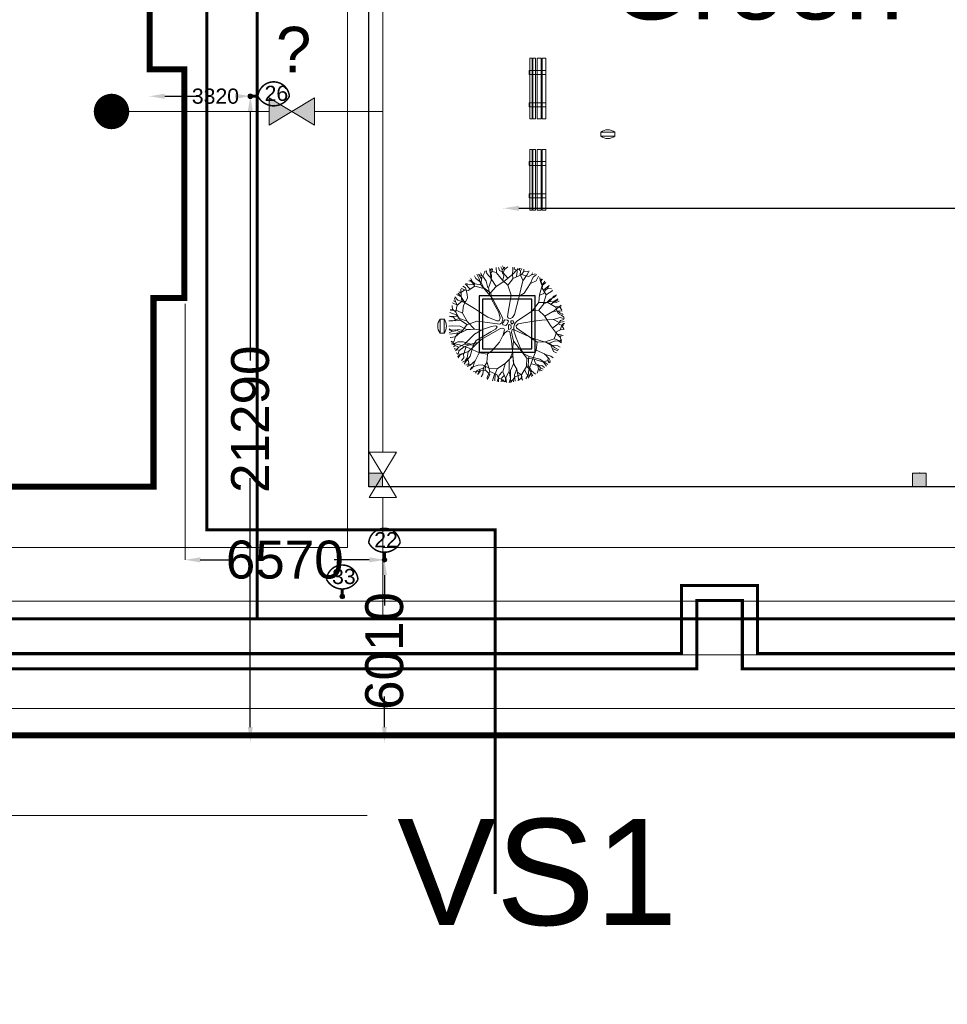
# Model space of a CAD drawing. Header units: millimetres. Extents: x 747415 to 1601423, y -236173 to 551995.
# Tile 176 of 256: x 1014566 to 1045138, y 20704 to 53156. Entities that reach past the tile are written whole.
import ezdxf
from ezdxf.lldxf.tags import DXFTag

# ---------------------------------------------------------------- set-up
doc = ezdxf.new("R2010")
doc.units = ezdxf.units.MM
doc.header["$LTSCALE"] = 100
doc.header["$MEASUREMENT"] = 0
doc.linetypes.add('HIDDEN2', pattern=[4.7625, 3.175, -1.5875])
doc.layers.get('0').update_dxf_attribs({"linetype": 'CONTINUOUS', "lineweight": 0})
doc.layers.get('DEFPOINTS').update_dxf_attribs({"color": 6, "linetype": 'CONTINUOUS', "lineweight": 0})
for name, color, linetype, lineweight in [('T--L9020_GEBOUWEN', 252, 'CONTINUOUS', 0), ('T--L9041_VERHARDING_Trottoir', 8, 'CONTINUOUS', 0), ('T--L9042_BOMEN', 84, 'CONTINUOUS', 0), ('T--L9051_Verwarming', 210, 'CENTRALE_VERWARMING', 0), ('T--L9052_Hemelwaterafvoer', 130, 'HEMELWATER_AFVOER', 0), ('T--L9052_Straatkolken', 240, 'CONTINUOUS', 0), ('T--L9053_Water', 240, 'BLUS_WATER_LEIDING', 0), ('T--L9053_Waterleidingen', 170, 'TAP_WATER', 0), ('T--L9064_ICT', 170, 'ICT_LEIDING', 0), ('T--L9065_BEVEILIGING_Afsluiter', 240, 'CONTINUOUS', 0), ('T--L9065_BEVEILIGING_Afsluiter_ondergronds', 94, 'CONTINUOUS', 0), ('T--L9071_TERREINMEUBILAIR_Bank', 250, 'CONTINUOUS', 0), ('T--M9040_Terrein_Afwerking_Plein', 244, 'CONTINUOUS', 0), ('T--M9065_BEVEILIGING_Afsluiters', 240, 'CONTINUOUS', 0)]:
    doc.layers.add(name, color=color, linetype=linetype, lineweight=lineweight)
doc.layers.add('T--L9022_OVERKAPPING_Bushokje', color=7, linetype='HIDDEN2')
doc.layers.add('T--L9041_VERHARDING_Wegen', color=7, linetype='CONTINUOUS')
doc.styles.add('Raymond nov 2012', font='isocpeur.ttf', dxfattribs={"height": 1500})
doc.styles.get("Standard").update_dxf_attribs({"font": 'arial.ttf'})
tags = doc.linetypes.add('BLUS_WATER_LEIDING', pattern='A,12.7,-5.08,["BSH",Standard,S=2.54,R=0,X=-2.54,Y=-1.27],-7.62', length=25.4).pattern_tags.tags
tags[6] = DXFTag(74, 10)
tags = doc.linetypes.add('CENTRALE_VERWARMING', pattern='A,12.7,-5.08,["CV",Standard,S=2.54,R=0,X=-2.54,Y=-1.27],-5.08', length=22.86).pattern_tags.tags
tags[6] = DXFTag(74, 10)
tags = doc.linetypes.add('HEMELWATER_AFVOER', pattern='A,12.7,-5.08,["HWA",Standard,S=2.54,R=0,X=-2.54,Y=-1.27],-7.62', length=25.4).pattern_tags.tags
tags[6] = DXFTag(74, 10)
tags = doc.linetypes.add('ICT_LEIDING', pattern='A,12.7,-5.08,["ICT",Standard,S=2.54,R=0,X=-2.54,Y=-1.27],-7.62', length=25.4).pattern_tags.tags
tags[6] = DXFTag(74, 10)
tags = doc.linetypes.add('TAP_WATER', pattern='A,12.7,-5.08,["Water",Standard,S=2.54,R=0,X=-3.81,Y=-1.27],-7.62', length=25.4).pattern_tags.tags
tags[6] = DXFTag(74, 10)
doc.dimstyles.get("Standard").update_dxf_attribs({"dimtxt": 0.18, "dimasz": 500, "dimexe": 0.18, "dimexo": 0.0625, "dimgap": 0.09, "dimtad": 0, "dimtoh": 1, "dimdec": 0, "dimzin": 0, "dimdsep": 46, "dimtxsty": 'Standard', "dimcen": 0.09, "dimadec": 0, "dimazin": 0, "dimtfac": 1, "dimtdec": 0, "dimtofl": 0, "dimtmove": 0, "dimatfit": 3, "dimfxl": 1, "dimtolj": 1, "dimtzin": 0, "dimarcsym": 0})

# ---------------------------------------------------------------- blocks, each defined once
blk = doc.blocks.new('kraan')
at = {"layer": 'T--L9053_Water'}
for p, q in [((300, 1000), (-300, 0)), ((-300, 1000), (300, 1000)), ((-300, 1000), (300, 0)), ((300, 0), (0, 500)), ((-300, 0), (300, 0))]:
    blk.add_line(p, q, dxfattribs=at)
blk = doc.blocks.new('*D49')
at = {"layer": 'DEFPOINTS', "color": 0, "transparency": 16777216}
for p in [(1018847, 50633), (1022167, 50633), (1022167, 50633)]:
    blk.add_point(p, dxfattribs=at)
at = {"layer": 'T--M9065_BEVEILIGING_Afsluiters', "color": 0, "lineweight": -2, "transparency": 16777216}
for p, q in [((1018847, 50633), (1018847, 50633)), ((1019347, 50633), (1020367, 50633)), ((1021667, 50633), (1021667, 50633)), ((1022167, 50633), (1022167, 50633))]:
    blk.add_line(p, q, dxfattribs=at)
at = {"layer": 'T--M9065_BEVEILIGING_Afsluiters', "color": 0, "transparency": 16777216}
for points in [[(1019347, 50716), (1019347, 50549), (1018847, 50633)], [(1021667, 50716), (1021667, 50549), (1022167, 50633)]]:
    blk.add_solid(points, dxfattribs=at)
at = {"layer": 'T--M9065_BEVEILIGING_Afsluiters', "color": 0, "lineweight": 0, "transparency": 16777216, "insert": (1021017, 50633), "char_height": 500, "attachment_point": 5}
blk.add_mtext('\\A1;3320', dxfattribs=at)
blk = doc.blocks.new('*D50')
at = {"layer": 'DEFPOINTS', "color": 0, "transparency": 16777216}
for p in [(1022167, 50633), (1022167, 50633), (1022167, 29343)]:
    blk.add_point(p, dxfattribs=at)
at = {"layer": 'T--M9065_BEVEILIGING_Afsluiters', "color": 0, "lineweight": -2, "transparency": 16777216}
for p, q in [((1022167, 50633), (1022167, 50633)), ((1022167, 50133), (1022167, 41925)), ((1022167, 29843), (1022167, 38050)), ((1022167, 29343), (1022167, 29343))]:
    blk.add_line(p, q, dxfattribs=at)
at = {"layer": 'T--M9065_BEVEILIGING_Afsluiters', "color": 0, "transparency": 16777216}
for points in [[(1022084, 50133), (1022250, 50133), (1022167, 50633)], [(1022084, 29843), (1022250, 29843), (1022167, 29343)]]:
    blk.add_solid(points, dxfattribs=at)
at = {"layer": 'T--M9065_BEVEILIGING_Afsluiters', "color": 0, "lineweight": 0, "transparency": 16777216, "insert": (1022167, 39988), "char_height": 1250, "attachment_point": 5, "rotation": 90}
blk.add_mtext('\\A1;21290', dxfattribs=at)
blk = doc.blocks.new('*D73')
at = {"layer": 'DEFPOINTS', "color": 0, "transparency": 16777216}
for p in [(1020017, 35353), (1026587, 35353), (1026587, 35353)]:
    blk.add_point(p, dxfattribs=at)
at = {"layer": 'T--M9065_BEVEILIGING_Afsluiters', "color": 0, "lineweight": -2, "transparency": 16777216}
for p, q in [((1020017, 35353), (1020017, 35353)), ((1020517, 35353), (1021677, 35353)), ((1026087, 35353), (1024927, 35353)), ((1026587, 35353), (1026587, 35353))]:
    blk.add_line(p, q, dxfattribs=at)
at = {"layer": 'T--M9065_BEVEILIGING_Afsluiters', "color": 0, "transparency": 16777216}
for points in [[(1020517, 35436), (1020517, 35269), (1020017, 35353)], [(1026087, 35436), (1026087, 35269), (1026587, 35353)]]:
    blk.add_solid(points, dxfattribs=at)
at = {"layer": 'T--M9065_BEVEILIGING_Afsluiters', "color": 0, "lineweight": 0, "transparency": 16777216, "insert": (1023302, 35353), "char_height": 1250, "attachment_point": 5}
blk.add_mtext('\\A1;6570', dxfattribs=at)
blk = doc.blocks.new('*D74')
at = {"layer": 'DEFPOINTS', "color": 0, "transparency": 16777216}
for p in [(1026587, 35353), (1026587, 35353), (1026587, 29343)]:
    blk.add_point(p, dxfattribs=at)
at = {"layer": 'T--M9065_BEVEILIGING_Afsluiters', "color": 0, "lineweight": -2, "transparency": 16777216}
for p, q in [((1026587, 35353), (1026587, 35353)), ((1026587, 34853), (1026587, 33848)), ((1026587, 29843), (1026587, 30848)), ((1026587, 29343), (1026587, 29343))]:
    blk.add_line(p, q, dxfattribs=at)
at = {"layer": 'T--M9065_BEVEILIGING_Afsluiters', "color": 0, "transparency": 16777216}
for points in [[(1026504, 34853), (1026670, 34853), (1026587, 35353)], [(1026504, 29843), (1026670, 29843), (1026587, 29343)]]:
    blk.add_solid(points, dxfattribs=at)
at = {"layer": 'T--M9065_BEVEILIGING_Afsluiters', "color": 0, "lineweight": 0, "transparency": 16777216, "insert": (1026587, 32348), "char_height": 1250, "attachment_point": 5, "rotation": 90}
blk.add_mtext('\\A1;6010', dxfattribs=at)
blk = doc.blocks.new('*D121')
at = {"layer": 'DEFPOINTS', "color": 0, "linetype": 'Continuous', "transparency": 16777216}
for p in [(1030518, 46940), (1075153, 46940), (1075153, 46940)]:
    blk.add_point(p, dxfattribs=at)
at = {"layer": 'T--M9040_Terrein_Afwerking_Plein', "color": 0, "linetype": 'Continuous', "lineweight": -2, "transparency": 16777216}
for p, q in [((1030518, 46940), (1030518, 46940)), ((1031018, 46940), (1047923, 46940)), ((1074653, 46940), (1057748, 46940)), ((1075153, 46940), (1075153, 46940))]:
    blk.add_line(p, q, dxfattribs=at)
at = {"layer": 'T--M9040_Terrein_Afwerking_Plein', "color": 0, "linetype": 'Continuous', "transparency": 16777216}
for points in [[(1031018, 47023), (1031018, 46856), (1030518, 46940)], [(1074653, 47023), (1074653, 46856), (1075153, 46940)]]:
    blk.add_solid(points, dxfattribs=at)
at = {"layer": 'T--M9040_Terrein_Afwerking_Plein', "color": 0, "linetype": 'Continuous', "transparency": 16777216, "insert": (1052835, 46940), "char_height": 1500, "attachment_point": 5, "style": 'Raymond nov 2012'}
blk.add_mtext('\\A1;44,5 meter', dxfattribs=at)
blk = doc.blocks.new('boom13')
for p, q in [((-606, 955), (-1011, 1186)), ((-204, 179), (-722, 696)), ((-679, 738), (-388, 450)), ((-449, 798), (-606, 955)), ((-370, 711), (-449, 798)), ((-213, 484), (-370, 711)), ((50, 672), (6, 360)), ((137, 948), (50, 672)), ((299, 369), (659, 718)), ((-388, 450), (-261, 327)), ((-261, 327), (-187, 297)), ((-156, 367), (-213, 484)), ((-187, 297), (-156, 327)), ((-156, 327), (-156, 367)), ((6, 360), (32, 289)), ((121, 280), (299, 369)), ((-966, 249), (-645, 88)), ((-645, 88), (-379, 36)), ((-379, 36), (-204, 40)), ((-170, 127), (-204, 179)), ((-204, 40), (-170, 70)), ((-170, 70), (-170, 127)), ((32, 289), (121, 280)), ((228, 49), (201, 13)), ((201, 13), (201, -58)), ((388, 76), (228, 49)), ((950, 127), (388, 76)), ((201, -58), (255, -111)), ((255, -111), (362, -147)), ((362, -147), (935, -144))]:
    blk.add_line(p, q)
for points in [[(-966, 249), (-1136, 377), (-1160, 636), (-1100, 999), (-1069, 1336), (-1084, 1501), (-1026, 1635)], [(-874, 1546), (-1008, 1540), (-1062, 1627)], [(-702, 1481), (-858, 1537), (-925, 1692)], [(-169, 984), (-173, 989), (-374, 1274), (-593, 1370), (-859, 1546), (-920, 1704)], [(-814, 1737), (-669, 1392), (-536, 1248), (-447, 981), (-524, 1248), (-480, 1481), (-536, 1726), (-569, 1837)], [(-585, 1378), (-599, 1520), (-669, 1591), (-715, 1702), (-785, 1773)], [(-708, 1694), (-659, 1803)], [(-669, 1381), (-636, 1592), (-702, 1793)], [(-413, 759), (-447, 992), (-269, 1281), (-35, 1515), (-13, 1692), (-46, 1926)], [(-257, 1303), (-235, 1570), (-369, 1759), (-402, 1881)], [(-366, 1282), (-285, 1517), (-346, 1659), (-369, 1793), (-399, 1887)], [(-313, 1681), (-246, 1770), (-257, 1904)], [(-285, 1532), (-63, 1735), (-14, 1860), (-45, 1939)], [(-189, 1626), (-250, 1894)], [(-224, 1581), (-146, 1704), (-124, 1926)], [(-55, 1742), (181, 1756), (261, 1834), (270, 1904)], [(-35, 1515), (210, 1548), (477, 1492), (599, 1537), (788, 1637), (821, 1737)], [(-22, 1868), (112, 1906)], [(137, 948), (215, 1182), (313, 1542), (331, 1778), (411, 1903)], [(354, 1515), (343, 1637), (165, 1748), (199, 1926)], [(269, 1841), (364, 1903)], [(321, 1550), (472, 1698), (497, 1863)], [(343, 1648), (488, 1704), (532, 1826)], [(499, 1715), (710, 1781)], [(590, 1752), (544, 1831)], [(707, 1648), (598, 1744), (607, 1815)], [(929, 1057), (924, 1363), (729, 1530), (715, 1656), (740, 1774)], [(800, 1490), (920, 1686)], [(988, 1381), (922, 1526), (922, 1604), (933, 1648)], [(-722, 696), (-968, 847), (-1210, 999), (-1342, 1181), (-1459, 1300)], [(-972, 987), (-1092, 1170), (-1254, 1296), (-1400, 1311)], [(-1104, 1115), (-1320, 1126), (-1373, 1231), (-1358, 1377)], [(-969, 892), (-1014, 1192), (-1158, 1337), (-1303, 1415)], [(-1254, 1296), (-1229, 1464), (-1251, 1463)], [(-1095, 1504), (-1160, 1475), (-1194, 1518)], [(-1158, 1348), (-1114, 1592)], [(-838, 771), (-961, 988), (-951, 1244), (-993, 1420), (-1088, 1527), (-1114, 1604)], [(685, 691), (848, 929), (1012, 1163), (1200, 1286), (1325, 1397)], [(848, 806), (945, 1056), (1095, 1189), (1176, 1392), (1248, 1462)], [(932, 1371), (1068, 1535), (1076, 1574)], [(988, 926), (1177, 1037), (1311, 1192), (1333, 1337)], [(1020, 1171), (1001, 1377), (1055, 1484), (1130, 1550)], [(1040, 1500), (1046, 1595)], [(1214, 1211), (1341, 1351)], [(-1548, 1010), (-1643, 1011)], [(-679, 738), (-791, 848), (-980, 892), (-1347, 903), (-1637, 1026)], [(-1218, 1007), (-1423, 978), (-1532, 1026), (-1602, 1097)], [(-1330, 1129), (-1455, 1092), (-1557, 1142)], [(-1383, 1234), (-1502, 1265)], [(-169, 984), (-101, 476), (-74, 236), (-3, 182), (130, 191), (264, 289), (685, 691)], [(766, 803), (988, 914), (1244, 892), (1422, 926), (1533, 1014), (1611, 1037)], [(1098, 677), (1297, 903), (1502, 996), (1597, 1011)], [(1119, 1196), (1316, 1218), (1395, 1296)], [(1305, 896), (1432, 1083), (1519, 1137)], [(1311, 1192), (1478, 1159), (1478, 1181)], [(1542, 801), (1542, 935), (1631, 984)], [(-1736, 459), (-1813, 667)], [(-1509, -64), (-1555, 179), (-1512, 448), (-1563, 568), (-1672, 752), (-1774, 780)], [(-1451, 712), (-1677, 725), (-1768, 772)], [(-1157, 647), (-1453, 701), (-1638, 830), (-1700, 903)], [(-1427, 965), (-1568, 891), (-1646, 887), (-1690, 896)], [(-1598, 808), (-1608, 902), (-1661, 962)], [(659, 718), (855, 798), (1090, 685), (1371, 447), (1644, 247), (1792, 175), (1878, 56)], [(945, 124), (950, 127), (1245, 314), (1352, 529), (1541, 785), (1701, 838)], [(1360, 520), (1502, 527), (1577, 594), (1689, 634), (1764, 701)], [(1463, 973), (1549, 932), (1627, 947)], [(1600, 578), (1633, 704), (1728, 766)], [(1718, 569), (1805, 655)], [(-1529, 325), (-1650, 308), (-1752, 124), (-1932, 149)], [(-1138, 366), (-1403, 320), (-1594, 382), (-1810, 346), (-1907, 371)], [(-1674, 471), (-1860, 508)], [(-1661, 307), (-1724, 449), (-1848, 487)], [(-1613, 398), (-1733, 556), (-1840, 584)], [(1472, 391), (1592, 570), (1710, 561), (1827, 474)], [(1681, 627), (1788, 573)], [(-1667, 148), (-1877, 180), (-1915, 167)], [(-1395, 307), (-1656, 145), (-1699, -108), (-1799, -185), (-1913, -224)], [(-879, -432), (-510, -289), (-226, -147), (-217, -67), (-297, 5), (-404, 31)], [(0, 162), (-62, 137), (-62, 37), (0, 0), (100, -12), (125, 25), (112, 112), (75, 137), (37, 125), (0, 150)], [(1252, 306), (1483, 213), (1628, 268), (1763, 283), (1859, 309)], [(1499, 212), (1690, -20), (1812, -74), (1893, -48)], [(1521, -126), (1674, 12), (1792, 33), (1890, 12)], [(1587, 113), (1858, 159)], [(1797, 55), (1876, 106)], [(1800, 183), (1809, 254), (1864, 261)], [(-1701, -27), (-1930, -25)], [(-879, -432), (-967, -449), (-1264, -286), (-1509, -64), (-1688, -51), (-1919, -96)], [(-1566, -256), (-1692, -185), (-1916, -173)], [(-1662, -350), (-1754, -288), (-1887, -306)], [(-1789, -188), (-1814, -330), (-1879, -359)], [(-1287, -276), (-1555, -267), (-1737, -410), (-1857, -449)], [(-891, -407), (-492, -352), (-218, -204), (-135, -200), (-113, -230), (-130, -300), (-237, -923)], [(-702, -669), (-359, -405), (-163, -271), (-39, -236), (59, -236), (166, -271), (264, -360), (639, -692)], [(319, -824), (184, -520), (95, -342), (15, -298), (-39, -325), (-83, -431), (-318, -1107)], [(-87, -62), (-162, -87), (-125, -162), (-62, -150), (0, -125), (0, -62), (-37, -50), (-100, -75)], [(75, -100), (37, -150), (112, -200), (150, -162), (137, -87), (75, -100)], [(935, -144), (1224, -133), (1510, -124), (1721, -202), (1884, -236)], [(986, -142), (1123, -269), (1479, -385), (1713, -415), (1834, -501)], [(1697, -28), (1699, -264), (1772, -347), (1843, -360)], [(1821, -67), (1852, -203)], [(-1505, -468), (-1710, -415), (-1864, -478)], [(-1817, -341), (-1861, -422)], [(-891, -407), (-1135, -370), (-1495, -471), (-1706, -577), (-1854, -573)], [(-1728, -663), (-1831, -613)], [(-1693, -853), (-1356, -691), (-1218, -551), (-956, -449), (-1218, -540), (-1454, -507), (-1695, -574), (-1805, -613)], [(-492, -352), (-495, -358), (-911, -922), (-881, -1160), (-895, -1478), (-999, -1611)], [(1486, -393), (1626, -551), (1790, -585)], [(1674, -672), (1756, -630)], [(1780, -356), (1837, -454)], [(-1477, -889), (-1610, -694), (-1718, -666), (-1783, -695)], [(-1344, -691), (-1557, -668), (-1754, -744)], [(-1602, -926), (-1703, -830)], [(-1179, -979), (-1466, -892), (-1599, -915), (-1651, -982)], [(-1443, -729), (-1491, -887), (-1643, -962)], [(-1308, -945), (-1507, -1134)], [(-922, -919), (-1165, -971), (-1255, -1096), (-1359, -1184), (-1424, -1259)], [(-841, -966), (-1139, -1026), (-1276, -1177), (-1346, -1326)], [(-702, -669), (-806, -786), (-841, -977), (-833, -1345), (-941, -1639)], [(-237, -923), (-239, -1212), (-245, -1498), (-333, -1704), (-375, -1866)], [(638, -689), (708, -890), (584, -1119), (332, -1387), (120, -1650), (40, -1795), (-83, -1874)], [(319, -824), (428, -1069), (547, -1423), (663, -1629), (666, -1778)], [(637, -691), (642, -693), (968, -818), (1204, -776), (1522, -774), (1661, -871)], [(717, -882), (962, -992), (1087, -1149), (1286, -1240), (1352, -1315)], [(963, -976), (1270, -987), (1446, -800), (1573, -792), (1689, -823)], [(966, -829), (1029, -1069), (1159, -1153), (1252, -1252), (1330, -1314)], [(1201, -787), (1292, -897), (1390, -917), (1490, -983), (1588, -1004)], [(1403, -869), (1592, -998)], [(1535, -766), (1643, -686), (1736, -728)], [(1565, -784), (1666, -680), (1736, -692)], [(-318, -1107), (-576, -1144), (-942, -1102), (-1280, -1088), (-1443, -1111), (-1580, -1060)], [(-1287, -1178), (-1533, -1146)], [(-1445, -1122), (-1413, -1185), (-1455, -1222)], [(-1057, -1112), (-1057, -1328), (-1160, -1386), (-1306, -1378)], [(-892, -1157), (-1006, -1242), (-1031, -1339), (-1102, -1435), (-1127, -1532)], [(-587, -1142), (-626, -1440), (-745, -1631), (-816, -1696)], [(-307, -1109), (-249, -1371), (-300, -1565), (-254, -1779), (-274, -1877)], [(576, -1126), (792, -1336), (874, -1546), (884, -1641)], [(1038, -1082), (966, -1374), (995, -1505), (1065, -1554)], [(1011, -1213), (1210, -1402)], [(1093, -1173), (1105, -1371), (1179, -1454)], [(1103, -1268), (1237, -1402)], [(1277, -995), (1434, -1138), (1473, -1149)], [(1479, -981), (1500, -1099)], [(-1099, -1424), (-1218, -1439)], [(-1162, -1397), (-1187, -1517)], [(-1059, -1339), (-1017, -1461), (-1061, -1566)], [(-887, -1491), (-812, -1602), (-859, -1694)], [(-726, -1590), (-819, -1605), (-876, -1661)], [(-637, -1438), (-639, -1665), (-681, -1758)], [(-316, -1584), (-467, -1712), (-490, -1821)], [(-248, -1508), (-117, -1669), (-102, -1788), (-127, -1884)], [(-235, -1363), (-61, -1615), (194, -1645), (276, -1742), (321, -1853)], [(271, -1486), (445, -1614), (430, -1731), (336, -1844)], [(452, -1623), (576, -1662), (633, -1760)], [(544, -1434), (501, -1641), (572, -1792)], [(963, -1385), (775, -1528), (752, -1636), (784, -1700)], [(784, -1343), (965, -1480), (1014, -1570)], [(853, -1505), (808, -1589), (819, -1668)], [(1006, -1508), (916, -1614)], [(-386, -1649), (-414, -1837)], [(-63, -1626), (-84, -1837), (-69, -1874)], [(-81, -1793), (-33, -1875)], [(47, -1803), (118, -1815), (122, -1870)], [(113, -1651), (122, -1880)], [(278, -1731), (422, -1749), (454, -1813)], [(433, -1752), (515, -1792)], [(437, -1740), (518, -1831)], [(750, -1647), (705, -1752)]]:
    blk.add_lwpolyline(points)
blk = doc.blocks.new('Afvalbak')
at = {"layer": 'T--L9071_TERREINMEUBILAIR_Bank', "linetype": 'Continuous'}
blk.add_lwpolyline([(-65, 0), (65, 0), (65, -460), (-65, -460)], close=True, dxfattribs=at)
for centre, start, end in [((225.625, -230), 141.641984, 218.358016), ((-225.625, -230), 321.641984, 38.358016)]:
    blk.add_arc(centre, 370.625, start, end, dxfattribs=at)

msp = doc.modelspace()

# ---------------------------------------------------------------- hatches: boundary and pattern name
at = {"layer": 'T--L9052_Straatkolken', "linetype": 'Continuous'}
h = msp.add_hatch(color=256, dxfattribs=at)
h.dxf.hatch_style = 1
h.paths.add_polyline_path([(1026525.778, 38213.477), (1026075.778, 38213.477), (1026075.778, 37763.477), (1026525.778, 37763.477)])
h = msp.add_hatch(color=256, dxfattribs=at)
h.dxf.hatch_style = 1
h.paths.add_polyline_path([(1044442.044, 38213.068), (1043992.044, 38213.068), (1043992.044, 37763.068), (1044442.044, 37763.068)])
at = {"layer": 'T--L9053_Water'}
h = msp.add_hatch(color=256, dxfattribs=at)
h.paths.add_polyline_path([(1022787.141, 50580.57), (1022787.141, 49680.57), (1023537.141, 50130.57)])
h.paths.add_polyline_path([(1023537.141, 50130.57), (1024287.141, 49680.57), (1024287.141, 50580.57)])
at = {"layer": 'T--L9065_BEVEILIGING_Afsluiter', "lineweight": 0}
h = msp.add_hatch(color=256, dxfattribs=at)
edge = h.paths.add_edge_path()
edge.add_arc((1022166.975, 50632.751), 75, 0, 360)
h = msp.add_hatch(color=256, dxfattribs=at)
edge = h.paths.add_edge_path()
edge.add_arc((1026586.963, 35352.751), 75, 0, 360)
h = msp.add_hatch(color=256, dxfattribs=at)
edge = h.paths.add_edge_path()
edge.add_arc((1025196.973, 34142.751), 75, 0, 360)

# ---------------------------------------------------------------- linework, layer by layer
at = {"layer": 'T--L9020_GEBOUWEN', "const_width": 200}
for points in [[(1105354.428, 55763.215), (1087774.452, 55763.223), (1087774.444, 107043.212), (1087774.444, 107043.212), (1087774.444, 107043.212), (1057330.46, 107078.17), (1034931.644, 107083.151), (1018971.779, 106166.491), (1018975.776, 100663.506), (1019995.78, 100663.506), (1019995.784, 93123.506), (1018825.78, 93123.51), (1018846.971, 51523.571), (1019995.76, 51523.571), (1019995.756, 43983.571), (1018975.76, 43983.571), (1018975.764, 37763.57), (1001395.76, 37763.543), (1001395.76, 108677.389), (998127.809, 108700.101), (997758.019, 106091.928), (997336.768, 106151.695), (997725.547, 108893.815), (997808.356, 127450.297)], [(1001766.081, 12933.816), (1008179.098, 14890.207), (1008148.598, 29569.751), (1073667.598, 29569.751), (1073667.598, 16612.251), (1073667.598, 9106.5), (1063292.761, 9125.714), (1061131.893, 9126.749), (1061131.893, 5821.678)]]:
    msp.add_lwpolyline(points, dxfattribs=at)
at = {"layer": 'T--L9022_OVERKAPPING_Bushokje', "const_width": 1}
for points in [[(1030875.77, 52358.102), (1030825.77, 52358.102), (1030825.77, 52408.102), (1030875.77, 52408.102)], [(1030875.77, 52358.102), (1030875.77, 49408.102), (1030825.77, 49408.102), (1030825.77, 52358.102)], [(1030875.77, 52408.102), (1032275.777, 52408.102), (1032275.777, 52358.102), (1030875.77, 52358.102)], [(1032275.777, 52408.102), (1033275.77, 52408.102), (1033275.77, 52358.102), (1032275.777, 52358.102)], [(1033225.77, 52358.102), (1033225.77, 49408.102), (1033175.77, 49408.102), (1033175.77, 52358.102)], [(1030825.77, 49408.102), (1030825.77, 49358.102), (1030875.77, 49358.102), (1030875.77, 49408.102), (1030825.77, 49408.102)], [(1030875.77, 49358.102), (1030875.77, 46408.102), (1030825.77, 46408.102), (1030825.77, 49358.102)], [(1030875.77, 49408.102), (1032275.777, 49408.102), (1032275.777, 49358.102), (1030875.77, 49358.102)], [(1032275.777, 49408.102), (1033275.77, 49408.102), (1033275.77, 49358.102), (1032275.777, 49358.102)], [(1033225.77, 49358.102), (1033225.77, 46408.102), (1033175.77, 46408.102), (1033175.77, 49358.102)], [(1030825.77, 46408.102), (1030825.77, 46358.102), (1030875.77, 46358.102), (1030875.77, 46408.102), (1030825.77, 46408.102)], [(1030875.77, 46408.102), (1032275.777, 46408.102), (1032275.777, 46358.102), (1030875.77, 46358.102)], [(1032275.777, 46408.102), (1033275.77, 46408.102), (1033275.77, 46358.102), (1032275.777, 46358.102)]]:
    msp.add_lwpolyline(points, close=True, dxfattribs=at)
for points in [[(1030875.77, 50903.102), (1033175.77, 50903.102)], [(1030875.77, 50863.102), (1033175.77, 50863.102)], [(1030875.77, 47903.102), (1033175.77, 47903.102)], [(1030875.77, 47863.102), (1033175.77, 47863.102)]]:
    msp.add_lwpolyline(points, dxfattribs=at)
at = {"layer": 'T--L9041_VERHARDING_Trottoir', "const_width": 1}
for points in [[(1075567.598, 10105.251), (1075567.598, 31469.751), (1001666.051, 31469.751), (1001666.051, 15061.581)], [(1075467.598, 10105.251), (1075467.598, 31369.751), (1001766.051, 31369.751), (1001766.051, 15061.581)]]:
    msp.add_lwpolyline(points, dxfattribs=at)
at = {"layer": 'T--L9041_VERHARDING_Wegen'}
for points in [[(1026075.778, 98878.188), (1080274.577, 98878.188), (1080274.577, 37762.251), (1026075.778, 37763.477)], [(1029709.493, 44049.881), (1029709.493, 42199.881), (1031559.493, 42199.881), (1031559.493, 44049.881)], [(1029819.493, 43939.881), (1029819.493, 42309.881), (1031449.493, 42309.881), (1031449.493, 43939.881)]]:
    msp.add_lwpolyline(points, close=True, dxfattribs=at)
at = {"layer": 'T--L9051_Verwarming', "ltscale": 1.8, "const_width": 100}
for points in [[(1160464.602, 68568.212), (1160464.602, 77318.212, 0.414213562), (1160214.602, 77568.212), (1110375.639, 77568.212, 0.414213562), (1110125.639, 77318.212), (1110125.639, 32260.269), (1038882.328, 32260.269), (1038882.328, 34510.269), (1036382.328, 34510.269), (1036382.328, 32260.269), (996873.17, 32260.269), (996873.17, 69566.273), (1007702.87, 69566.273), (1007702.87, 69066.273), (1008373.833, 69066.273)], [(1008373.833, 70066.273), (996373.17, 70066.273), (996373.17, 31760.269), (1036882.328, 31760.269), (1036882.328, 34010.269), (1038382.328, 34010.269), (1038382.328, 31760.269), (1110625.639, 31760.269), (1110625.639, 76818.212, -0.414213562), (1110875.639, 77068.212), (1159714.602, 77068.212, -0.414213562), (1159964.602, 76818.212), (1159964.602, 68568.212)]]:
    msp.add_lwpolyline(points, format="xyb", dxfattribs=at)
at = {"layer": 'T--L9052_Hemelwaterafvoer', "ltscale": 2, "const_width": 100}
msp.add_lwpolyline([(1020734.71, 92984.3), (1020734.71, 36342.751), (1030234.71, 36342.751), (1030234.71, 24342.251)], dxfattribs=at)
at = {"layer": 'T--L9052_Straatkolken', "linetype": 'Continuous'}
for points in [[(1026075.778, 37763.477), (1026525.778, 37763.477), (1026525.778, 38213.477), (1026075.778, 38213.477)], [(1043992.044, 37763.068), (1044442.044, 37763.068), (1044442.044, 38213.068), (1043992.044, 38213.068)]]:
    msp.add_lwpolyline(points, close=True, dxfattribs=at)
at = {"layer": 'T--L9053_Water', "ltscale": 2}
for p, q in [((1026537.137, 71553.357), (1026537.137, 38906.05)), ((1017883.807, 50130.57), (1022787.141, 50130.57)), ((1024287.141, 50130.57), (1026537.137, 50130.57)), ((1026537.137, 37406.05), (1026537.137, 33386.401)), ((1026537.137, 35763.57), (1072224.261, 35763.57)), ((1026537.137, 33386.401), (992127.992, 33386.401))]:
    msp.add_line(p, q, dxfattribs=at)
at = {"layer": 'T--L9053_Water', "const_width": 583.793}
msp.add_lwpolyline([(1017300.014, 50130.57, 1), (1017883.807, 50130.57, 1)], format="xyb", close=True, dxfattribs=at)
at = {"layer": 'T--L9053_Waterleidingen', "lineweight": 0, "ltscale": 2, "const_width": 100}
msp.add_lwpolyline([(1079712.957, 99145.887), (1025156.472, 99145.887), (1022397.32, 96386.735), (1022397.32, 33410.832), (981143.722, 33410.832)], dxfattribs=at)
at = {"layer": 'T--L9053_Waterleidingen', "ltscale": 2, "const_width": 100}
msp.add_lwpolyline([(1112055.48, 33410.832), (1022397.32, 33410.832)], dxfattribs=at)
at = {"layer": 'T--L9064_ICT', "color": 1, "lineweight": 0}
for p, q in [((1025367.659, 103754.953), (1025367.659, 35757.401)), ((1025367.159, 35756.901), (978217.53, 35756.901)), ((1093374.101, 33990.4), (978217.53, 33990.4)), ((1117554.346, 32223.899), (978217.53, 32223.899)), ((1087005.817, 30457.398), (978217.53, 30457.398)), ((1026022.025, 26924.395), (978217.53, 26924.395))]:
    msp.add_line(p, q, dxfattribs=at)
at = {"layer": 'T--L9064_ICT', "lineweight": 0}
msp.add_line((1025367.659, 35757.401), (1025367.159, 35756.901), dxfattribs=at)
at = {"layer": 'T--L9065_BEVEILIGING_Afsluiter', "lineweight": 0, "const_width": 50}
for points in [[(1023454.055, 50632.751, 0.914672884), (1022416.981, 50632.819, 0.608335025)], [(1027105.503, 35918.161, 0.914733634), (1026068.423, 35918.161, 0.608265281)], [(1025715.513, 34708.161, 0.914733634), (1024678.433, 34708.161, 0.608265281)]]:
    msp.add_lwpolyline(points, format="xyb", close=True, dxfattribs=at)
at = {"layer": 'T--L9065_BEVEILIGING_Afsluiter', "lineweight": 0, "const_width": 100}
for points in [[(1022166.975, 50632.751), (1022416.981, 50632.819)], [(1026586.963, 35352.751), (1026586.963, 35602.751)], [(1025196.973, 34142.751), (1025196.973, 34392.751)]]:
    msp.add_lwpolyline(points, dxfattribs=at)
at = {"layer": 'T--L9065_BEVEILIGING_Afsluiter', "lineweight": 0}
for centre in [(1022166.975, 50632.751), (1026586.963, 35352.751), (1025196.973, 34142.751)]:
    msp.add_circle(centre, 75, dxfattribs=at)
at = {"layer": 'T--L9071_TERREINMEUBILAIR_Bank'}
for points in [[(1031375.77, 49883.102), (1031375.77, 51883.102), (1031460.77, 51883.102), (1031460.77, 49883.102)], [(1031475.77, 49883.102), (1031475.77, 51883.102), (1031560.77, 51883.102), (1031560.77, 49883.102)], [(1031620.77, 49883.102), (1031620.77, 51883.102), (1031750.77, 51883.102), (1031750.77, 49883.102)], [(1031780.77, 49883.102), (1031780.77, 51883.102), (1031910.77, 51883.102), (1031910.77, 49883.102)], [(1031360.77, 51353.102), (1031360.77, 51483.102), (1031910.77, 51483.102), (1031910.77, 51353.102)], [(1031360.77, 50283.102), (1031360.77, 50413.102), (1031910.77, 50413.102), (1031910.77, 50283.102)], [(1033719.077, 49318.102), (1033719.077, 49448.102), (1034179.077, 49448.102), (1034179.077, 49318.102)], [(1031375.77, 46883.102), (1031375.77, 48883.102), (1031460.77, 48883.102), (1031460.77, 46883.102)], [(1031475.77, 46883.102), (1031475.77, 48883.102), (1031560.77, 48883.102), (1031560.77, 46883.102)], [(1031620.77, 46883.102), (1031620.77, 48883.102), (1031750.77, 48883.102), (1031750.77, 46883.102)], [(1031780.77, 46883.102), (1031780.77, 48883.102), (1031910.77, 48883.102), (1031910.77, 46883.102)], [(1031360.77, 48353.102), (1031360.77, 48483.102), (1031910.77, 48483.102), (1031910.77, 48353.102)], [(1031360.77, 47283.102), (1031360.77, 47413.102), (1031910.77, 47413.102), (1031910.77, 47283.102)]]:
    msp.add_lwpolyline(points, close=True, dxfattribs=at)
for centre, start, end in [((1033949.077, 49157.477), 51.641984, 128.358016), ((1033949.077, 49608.727), 231.641984, 308.358016)]:
    msp.add_arc(centre, 370.625, start, end, dxfattribs=at)
msp.add_point((1044217.044, 38213.068), dxfattribs=at)
at = {"layer": 'T--M9065_BEVEILIGING_Afsluiters', "lineweight": 0}
msp.add_line((1020016.963, 35352.931), (1020016.963, 43786.301), dxfattribs=at)

# ---------------------------------------------------------------- block references
at = {"layer": 'T--L9042_BOMEN', "linetype": 'Continuous', "rotation": 74.78807045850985}
msp.add_blockref('boom13', (1030634.493, 43124.881), dxfattribs=at)
at = {"layer": 'T--L9053_Water', "xscale": -1.5, "yscale": 1.500000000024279, "zscale": 1.5, "rotation": 90}
msp.add_blockref('kraan', (1024287.141, 50130.57), dxfattribs=at)
at = {"layer": 'T--L9053_Water', "xscale": 1.5, "yscale": 1.5, "zscale": 1.5}
msp.add_blockref('kraan', (1026537.137, 37406.05), dxfattribs=at)
at = {"layer": 'T--L9071_TERREINMEUBILAIR_Bank'}
msp.add_blockref('Afvalbak', (1028486.971, 43287.914), dxfattribs=at)

# ---------------------------------------------------------------- texts
at = {"layer": 'T--L9053_Water'}
msp.add_text('?', height=1500, dxfattribs=at).set_placement((1023011.9, 51422.788))
at = {"layer": 'T--L9064_ICT', "lineweight": 0}
msp.add_text('VS1', height=3500, dxfattribs=at).set_placement((1027004.215, 23316.658))
at = {"layer": 'T--L9065_BEVEILIGING_Afsluiter', "lineweight": 0}
for s, p in [('26', (1022637.5, 50479.305)), ('22', (1026251.295, 35764.715)), ('33', (1024861.305, 34554.715))]:
    msp.add_text(s, height=500, dxfattribs=at).set_placement(p)
at = {"layer": 'T--L9065_BEVEILIGING_Afsluiter_ondergronds'}
msp.add_text('Groen=onder de grond', height=2500, dxfattribs=at).set_placement((1033986.437, 53165.229))

# ---------------------------------------------------------------- dimensions: what is measured, and where the dimension line sits
at = {"layer": 'T--M9040_Terrein_Afwerking_Plein', "linetype": 'Continuous'}
dim = msp.add_linear_dim(base=(1075153.388, 46939.82), p1=(1030517.586, 46940), p2=(1075153.388, 46939.82), text='44,5 meter', dimstyle='Standard', override={"dimtxsty": 'Raymond nov 2012'}, dxfattribs=at)
dim.commit()
dim.dimension.update_dxf_attribs({"geometry": '*D121', "text_midpoint": (1052835.487, 46939.82)})
at = {"layer": 'T--M9065_BEVEILIGING_Afsluiters', "lineweight": 0}
dim = msp.add_linear_dim(base=(1022166.975, 50632.751), p1=(1018846.975, 50632.751), p2=(1022166.975, 50632.751), angle=0, dimstyle='Standard', override={"dimjust": 2}, dxfattribs=at)
dim.commit()
dim.dimension.update_dxf_attribs({"geometry": '*D49', "text_midpoint": (1021016.795, 50632.751)})
for base, p1, p2, angle, picture, middle in [((1022166.975, 50632.751), (1022166.975, 29342.751), (1022166.975, 50632.751), 90, '*D50', (1022166.975, 39987.751)), ((1026586.963, 35352.751), (1020016.963, 35352.751), (1026586.963, 35352.751), 0, '*D73', (1023301.963, 35352.751)), ((1026586.963, 35352.931), (1026586.963, 29342.751), (1026586.963, 35352.931), 90, '*D74', (1026586.963, 32347.841))]:
    dim = msp.add_linear_dim(base=base, p1=p1, p2=p2, angle=angle, dimstyle='Standard', dxfattribs=at)
    dim.commit()
    dim.dimension.update_dxf_attribs({"geometry": picture, "text_midpoint": middle})

doc.saveas('drawing.dxf')
